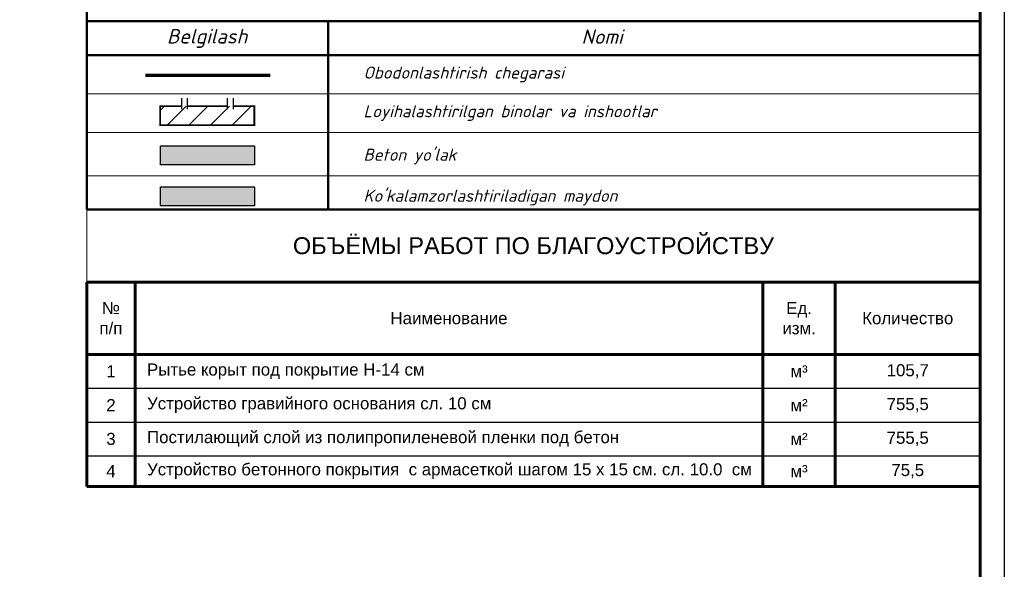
# Model space of a CAD drawing. Header units: inches. Extents: x 656 to 1264, y 0 to 424.
# Tile 14 of 15: x 1048 to 1252, y 113 to 227. Entities that reach past the tile are written whole.
import ezdxf

# ---------------------------------------------------------------- set-up
doc = ezdxf.new("R2010")
doc.units = ezdxf.units.IN
doc.header["$MEASUREMENT"] = 0
doc.layers.add('(007) Здания', color=7, linetype='Continuous')
doc.layers.add('Проезды проект', color=250, linetype='Continuous')
doc.layers.add('.', color=7, linetype='Continuous', lineweight=15)
doc.styles.add('GOST_R', font='isocpeur.ttf', dxfattribs={"oblique": 15})
doc.styles.get("Standard").update_dxf_attribs({"font": 'arial.ttf'})
doc.linetypes.add('GrZeml', pattern='A,12.7,-5.08,["|",Standard,S=2.54,R=0,X=-2.54,Y=-1.27],-0.1', length=17.88)

# ---------------------------------------------------------------- blocks, each defined once
blk = doc.blocks.new('*U26')
at = {"color": 0, "ltscale": 25}
blk.add_lwpolyline([(-59400, 42000), (0, 42000), (0, 0), (-59400, 0)], close=True, dxfattribs=at)
at = {"color": 0, "lineweight": 60, "ltscale": 25}
blk.add_lwpolyline([(-57400, 41500), (-500, 41500), (-500, 500), (-57400, 500)], close=True, dxfattribs=at)
blk = doc.blocks.new('*T61')
at = {"color": 0, "lineweight": 60, "transparency": 16777216}
for p, q in [((0, -15), (10, -15)), ((0, -15), (0, -30)), ((10, -15), (10, -30)), ((140, -15), (140, -30)), ((155, -15), (155, -30)), ((185, -15), (185, -30)), ((0, -30), (185, -30))]:
    blk.add_line(p, q, dxfattribs=at)
at = {"color": 0, "linetype": 'ByBlock', "lineweight": -2, "transparency": 16777216}
for p, q in [((10, -15), (185, -15)), ((10, -57.33), (140, -57.33))]:
    blk.add_line(p, q, dxfattribs=at)
at = {"color": 0, "linetype": 'Continuous', "lineweight": 60, "transparency": 16777216}
for p, q in [((0, -30), (0, -57.33)), ((10, -30), (10, -57.33)), ((140, -30), (140, -57.33)), ((155, -30), (155, -57.33)), ((185, -30), (185, -57.33))]:
    blk.add_line(p, q, dxfattribs=at)
at = {"color": 0, "transparency": 16777216}
for p, q in [((0, -37), (10, -37)), ((0, -44), (10, -44)), ((0, -51), (10, -51)), ((0, -57.33), (10, -57.33))]:
    blk.add_line(p, q, dxfattribs=at)
at = {"color": 0, "linetype": 'Continuous', "transparency": 16777216}
for p, q in [((10, -37), (185, -37)), ((10, -44), (185, -44)), ((10, -51), (185, -51)), ((140, -57.33), (185, -57.33))]:
    blk.add_line(p, q, dxfattribs=at)
at = {"layer": 'Defpoints', "color": 8, "linetype": 'ByBlock', "lineweight": 0, "transparency": 16777216}
for p, q in [((0, 0), (185, 0)), ((0, 0), (0, -15)), ((185, 0), (185, -15))]:
    blk.add_line(p, q, dxfattribs=at)
at = {"color": 0, "linetype": 'Continuous', "lineweight": -3, "transparency": 16777216}
for s, insert, char_height, width, attachment_point in [('{\\C256;ОБЪЁМЫ РАБОТ ПО БЛАГОУСТРОЙСТВУ\\P}', (92.5, -7.5), 3.5, 182, 5), ('{\\C256;№\\Pп/п\\P}', (5, -22.5), 2.5, 7, 5), ('{\\C256;Ед.\\Pизм.\\P}', (147.5, -22.5), 2.5, 12, 5), ('Наименование', (75, -22.5), 2.5, 127, 5), ('{\\C256;Количество}', (170, -22.5), 2.5, 27, 5), ('1', (5, -33.5), 2.5, 7, 5), ('{\\C256; Рытье корыт под покрытие H-14 см}', (11.5, -33.5), 2.5, 127, 4), ('{\\C256;м³\\P}', (147.5, -33.5), 2.5, 12, 5), ('105,7', (170, -33.5), 2.5, 27, 5), ('{\\C256;м²}', (147.5, -40.5), 2.5, 12, 5), ('2', (5, -40.5), 2.5, 7, 5), ('{\\C256; Устройство гравийного основания сл. 10 см }', (11.5, -40.5), 2.5, 127, 4), ('755,5', (170, -40.5), 2.5, 27, 5), ('3', (5, -47.5), 2.5, 7, 5), ('{\\C256; Постилающий слой из полипропиленевой пленки под бетон}', (11.5, -47.5), 2.5, 127, 4), ('{\\C256;м²}', (147.5, -47.5), 2.5, 12, 5), ('755,5', (170, -47.5), 2.5, 27, 5), (' Устройство бетонного покрытия  с армасеткой шагом 15 х 15 см. сл. 10.0  см ', (11.5, -54.17), 2.5, 127, 4), ('4', (5, -54.17), 2.5, 7, 5), ('{\\C256;м³}', (147.5, -54.17), 2.5, 12, 5), ('75,5', (170, -54.17), 2.5, 27, 5)]:
    blk.add_mtext(s, dxfattribs=dict(at, insert=insert, char_height=char_height, width=width, attachment_point=attachment_point))

msp = doc.modelspace()

# ---------------------------------------------------------------- hatches: boundary and pattern name
at = {"layer": '.', "lineweight": 40}
h = msp.add_hatch(color=256, dxfattribs=at)
h.dxf.hatch_style = 1
h.set_gradient(color1=(214, 214, 214), color2=(214, 214, 214), tint=1)
h.paths.add_polyline_path([(1077.1, 201.051), (1096.586, 201.051), (1096.586, 197.115), (1077.1, 197.115)])
at = {"linetype": 'ByBlock', "lineweight": 20, "ltscale": 200, "true_color": 0x000000, "transparency": 33554559}
h = msp.add_hatch(dxfattribs=at)
h.set_pattern_fill('ANSI31', color=18)
h.set_pattern_definition([(45, (621.8433, 143.855), (-2.245064, 2.245064), [])])
h.paths.add_polyline_path([(1077.028, 209.283), (1096.514, 209.283), (1096.514, 205.347), (1077.028, 205.347)])
at = {"layer": 'Проезды проект', "lineweight": 15, "ltscale": 100, "true_color": 0x759749, "transparency": 33554687}
h = msp.add_hatch(color=75, dxfattribs=at)
h.dxf.hatch_style = 1
h.paths.add_polyline_path([(1077.1, 192.551), (1096.586, 192.551), (1096.586, 188.615), (1077.1, 188.615)])

# ---------------------------------------------------------------- linework, layer by layer
at = {"layer": '(007) Здания', "linetype": 'Continuous', "lineweight": 60}
for p, q in [((1246.843, 172.855), (1061.843, 172.855)), ((1246.843, 130.522), (1061.843, 130.522))]:
    msp.add_line(p, q, dxfattribs=at)
at = {"color": 250, "linetype": 'Continuous', "lineweight": 50, "ltscale": 100}
msp.add_line((1061.843, 407.136), (1061.843, 187.855), dxfattribs=at)
at = {"lineweight": 50}
for p, q in [((1061.843, 226.855), (1246.843, 226.855)), ((1111.843, 226.855), (1111.843, 187.855)), ((1061.843, 219.855), (1246.843, 219.855)), ((1061.843, 187.855), (1246.843, 187.855))]:
    msp.add_line(p, q, dxfattribs=at)
at = {"lineweight": 20}
for p, q in [((1061.843, 211.855), (1246.843, 211.855)), ((1061.843, 203.855), (1246.843, 203.855))]:
    msp.add_line(p, q, dxfattribs=at)
at = {"color": 1, "linetype": 'GrZeml', "lineweight": 70, "ltscale": 0.5}
msp.add_lwpolyline([(1099.82, 215.62), (1074.026, 215.62)], dxfattribs=at)
for points in [[(1081.417, 210.949), (1081.417, 208.642)], [(1082.617, 210.949), (1082.617, 208.642)], [(1090.925, 210.949), (1090.925, 208.642)], [(1092.124, 210.949), (1092.124, 208.642)]]:
    msp.add_lwpolyline(points)
at = {"color": 0, "lineweight": 30, "const_width": 0.4}
for points in [[(1092.124, 209.283), (1096.514, 209.283), (1096.514, 205.347), (1077.028, 205.347), (1077.028, 209.283), (1081.417, 209.283)], [(1082.617, 209.283), (1090.925, 209.283)]]:
    msp.add_lwpolyline(points, dxfattribs=at)
at = {"color": 0, "lineweight": 30}
msp.add_lwpolyline([(1077.1, 201.051), (1096.586, 201.051), (1096.586, 197.115), (1077.1, 197.115)], close=True, dxfattribs=at)
at = {"lineweight": 20}
msp.add_lwpolyline([(1061.843, 194.855), (1246.843, 194.855)], dxfattribs=at)
at = {"lineweight": 30}
msp.add_lwpolyline([(1077.1, 192.551), (1096.586, 192.551), (1096.586, 188.615), (1077.1, 188.615)], close=True, dxfattribs=at)

# ---------------------------------------------------------------- block references
at = {"xscale": 0.01, "yscale": 0.01, "zscale": 0.01}
msp.add_blockref('*U26', (1251.843, -0.48), dxfattribs=at)
msp.add_blockref('*T61', (1061.843, 187.855))

# ---------------------------------------------------------------- texts
at = {"ltscale": 100, "char_height": 3, "attachment_point": 5, "style": 'GOST_R'}
for s, insert, width in [('Belgilash', (1086.744, 223.302), 22.05115), ('Nomi', (1168.538, 223.677), 28.94337)]:
    msp.add_mtext(s, dxfattribs=dict(at, insert=insert, width=width))
at = {"ltscale": 0.5, "char_height": 2.5, "width": 126.31282, "attachment_point": 4, "style": 'GOST_R'}
for s, insert in [('Obodonlashtirish chegarasi', (1119.134, 215.852)), ('Loyihalashtirilgan binolar va inshootlar', (1119.134, 207.852)), ("Beton yo'lak", (1119.134, 198.852)), ("Ko'kalamzorlashtiriladigan maydon", (1119.134, 190.352))]:
    msp.add_mtext(s, dxfattribs=dict(at, insert=insert))

doc.saveas('drawing.dxf')
